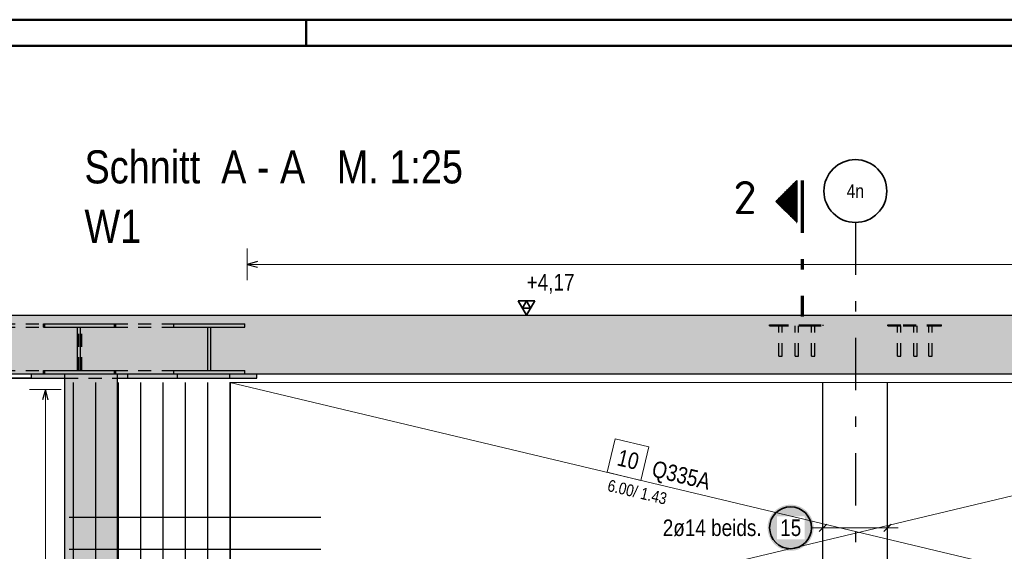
# Model space of a CAD drawing. Header units: millimetres. Extents: x -1.6 to 96.2, y -42.8 to 42.
# Tile 23 of 43: x 18.3 to 27.7, y 37 to 42. Entities that reach past the tile are written whole.
import ezdxf
from ezdxf.enums import TextEntityAlignment as Align

# ---------------------------------------------------------------- set-up
doc = ezdxf.new("R2010")
doc.units = ezdxf.units.MM
doc.linetypes.add('DASHDOTX2', pattern=[2, 1, -0.5, 0, -0.5])
doc.linetypes.add('HIDDEN', pattern=[0.375, 0.25, -0.125])
for name, color, linetype, lineweight in [('Achsen', 7, 'Continuous', 20), ('Bewehrung', 7, 'Continuous', 20), ('Schraffuren', 7, 'Continuous', 20)]:
    doc.layers.add(name, color=color, linetype=linetype, lineweight=lineweight)
doc.styles.add('Arial Narrow', font='ARIALN.TTF')
doc.styles.add('isocp', font='isocp', dxfattribs={"width": 1.1})

msp = doc.modelspace()

# ---------------------------------------------------------------- hatches: boundary and pattern name
at = {"lineweight": 50}
h = msp.add_hatch(dxfattribs=at)
h.set_pattern_fill('Mau', color=4, scale=0.01, style=0, pattern_type=2)
h.set_pattern_definition([(0, (0, 0), (0, 0.02), [])])
h.paths.add_polyline_path([(25.682919, 40.517179), (25.482919, 40.317179), (25.682919, 40.117179)])
at = {"layer": 'Bewehrung', "lineweight": 25, "true_color": 0xffffff}
msp.add_hatch(color=7, dxfattribs=at).paths.add_polyline_path([(25.843365, 37.203522), (25.843231, 37.2112), (25.842829, 37.218868), (25.84216, 37.226518), (25.841224, 37.23414), (25.840023, 37.241725), (25.838558, 37.249263), (25.83683, 37.256745), (25.834843, 37.264162), (25.832598, 37.271506), (25.830098, 37.278766), (25.827346, 37.285935), (25.824345, 37.293004), (25.8211, 37.299964), (25.817614, 37.306806), (25.813891, 37.313522), (25.809936, 37.320104), (25.805754, 37.326544), (25.801349, 37.332835), (25.796728, 37.338968), (25.791895, 37.344935), (25.786857, 37.350731), (25.78162, 37.356347), (25.77619, 37.361777), (25.770574, 37.367014), (25.764779, 37.372052), (25.758811, 37.376884), (25.752678, 37.381506), (25.746388, 37.38591), (25.739948, 37.390093), (25.733365, 37.394048), (25.726649, 37.39777), (25.719807, 37.401257), (25.712847, 37.404502), (25.705779, 37.407502), (25.69861, 37.410254), (25.691349, 37.412754), (25.684006, 37.415), (25.676588, 37.416987), (25.669106, 37.418714), (25.661568, 37.42018), (25.653983, 37.421381), (25.646362, 37.422317), (25.638712, 37.422986), (25.631043, 37.423388), (25.623365, 37.423522), (25.615688, 37.423388), (25.608019, 37.422986), (25.600369, 37.422317), (25.592747, 37.421381), (25.585163, 37.42018), (25.577625, 37.418714), (25.570143, 37.416987), (25.562725, 37.415), (25.555382, 37.412754), (25.548121, 37.410254), (25.540952, 37.407502), (25.533883, 37.404502), (25.526924, 37.401257), (25.520082, 37.39777), (25.513365, 37.394048), (25.506783, 37.390093), (25.500343, 37.38591), (25.494053, 37.381506), (25.48792, 37.376884), (25.481952, 37.372052), (25.476157, 37.367014), (25.470541, 37.361777), (25.465111, 37.356347), (25.459874, 37.350731), (25.454836, 37.344935), (25.450003, 37.338968), (25.445382, 37.332835), (25.440977, 37.326544), (25.436795, 37.320104), (25.43284, 37.313522), (25.429117, 37.306806), (25.425631, 37.299964), (25.422385, 37.293004), (25.419385, 37.285935), (25.416633, 37.278766), (25.414133, 37.271506), (25.411888, 37.264162), (25.4099, 37.256745), (25.408173, 37.249263), (25.406708, 37.241725), (25.405506, 37.23414), (25.404571, 37.226518), (25.403901, 37.218868), (25.403499, 37.2112), (25.403365, 37.203522), (25.403499, 37.195844), (25.403901, 37.188176), (25.404571, 37.180526), (25.405506, 37.172904), (25.406708, 37.165319), (25.408173, 37.157781), (25.4099, 37.150299), (25.411888, 37.142882), (25.414133, 37.135538), (25.416633, 37.128278), (25.419385, 37.121109), (25.422385, 37.11404), (25.425631, 37.10708), (25.429117, 37.100238), (25.43284, 37.093522), (25.436795, 37.08694), (25.440977, 37.0805), (25.445382, 37.074209), (25.450003, 37.068076), (25.454836, 37.062109), (25.459874, 37.056313), (25.465111, 37.050697), (25.470541, 37.045267), (25.476157, 37.04003), (25.481952, 37.034992), (25.48792, 37.03016), (25.494053, 37.025538), (25.500343, 37.021134), (25.506783, 37.016951), (25.513365, 37.012996), (25.520082, 37.009274), (25.526924, 37.005787), (25.533883, 37.002542), (25.540952, 36.999542), (25.548121, 36.99679), (25.555382, 36.99429), (25.562725, 36.992044), (25.570143, 36.990057), (25.577625, 36.98833), (25.585163, 36.986864), (25.592747, 36.985663), (25.600369, 36.984727), (25.608019, 36.984058), (25.615688, 36.983656), (25.623365, 36.983522), (25.631043, 36.983656), (25.638712, 36.984058), (25.646362, 36.984727), (25.653983, 36.985663), (25.661568, 36.986864), (25.669106, 36.98833), (25.676588, 36.990057), (25.684006, 36.992044), (25.691349, 36.99429), (25.69861, 36.99679), (25.705779, 36.999542), (25.712847, 37.002542), (25.719807, 37.005787), (25.726649, 37.009274), (25.733365, 37.012996), (25.739948, 37.016951), (25.746388, 37.021134), (25.752678, 37.025538), (25.758811, 37.03016), (25.764779, 37.034992), (25.770574, 37.04003), (25.77619, 37.045267), (25.78162, 37.050697), (25.786857, 37.056313), (25.791895, 37.062109), (25.796728, 37.068076), (25.801349, 37.074209), (25.805754, 37.0805), (25.809936, 37.08694), (25.813891, 37.093522), (25.817614, 37.100238), (25.8211, 37.10708), (25.824345, 37.11404), (25.827346, 37.121109), (25.830098, 37.128278), (25.832598, 37.135538), (25.834843, 37.142882), (25.83683, 37.150299), (25.838558, 37.157781), (25.840023, 37.165319), (25.841224, 37.172904), (25.84216, 37.180526), (25.842829, 37.188176)])
at = {"layer": 'Schraffuren', "lineweight": 50, "true_color": 0xd7ffd7}
for points in [[(17.425813, 38.670256), (53.59051, 38.670244), (53.59051, 39.078256), (51.09051, 39.078256), (51.09051, 39.130256), (53.59051, 39.130256), (53.59051, 39.230256), (17.425813, 39.230256)], [(18.70051, 29.870244), (19.20051, 29.870244), (19.20051, 38.670256), (18.70051, 38.670256)]]:
    msp.add_hatch(color=254, dxfattribs=at).paths.add_polyline_path(points)
at = {"layer": 'Schraffuren', "lineweight": 50, "true_color": 0x4682b4}
for points in [[(18.495081, 38.670256), (19.173903, 38.670256), (19.173903, 38.704256), (18.848634, 38.704256), (18.848634, 39.116256), (19.173903, 39.116256), (19.173903, 39.150256), (18.495081, 39.150256), (18.495081, 39.116256), (18.82035, 39.116256), (18.82035, 38.704256), (18.495081, 38.704256)], [(19.738921, 38.670256), (20.417666, 38.670256), (20.417666, 38.704256), (20.092434, 38.704256), (20.092434, 39.116256), (20.417666, 39.116256), (20.417666, 39.150256), (19.738921, 39.150256), (19.738921, 39.116256), (20.064153, 39.116256), (20.064153, 38.704256), (19.738921, 38.704256)]]:
    msp.add_hatch(color=145, dxfattribs=at).paths.add_polyline_path(points)
at = {"layer": 'Schraffuren', "lineweight": 50, "true_color": 0xe0ddbe}
for points in [[(18.381944, 38.630256), (18.70051, 38.630256), (18.70051, 38.670256), (18.381944, 38.670244)], [(19.20051, 38.630256), (20.530348, 38.630256), (20.530348, 38.670244), (19.20051, 38.670256)]]:
    msp.add_hatch(color=254, dxfattribs=at).paths.add_polyline_path(points)

# ---------------------------------------------------------------- linework, layer by layer
at = {"color": 4, "linetype": 'Continuous', "lineweight": 50}
for p, q in [((87.5, 42.05), (0, 42.05)), ((87.25, 41.8), (1, 41.8))]:
    msp.add_line(p, q, dxfattribs=at)
at = {"color": 4, "linetype": 'Continuous', "lineweight": 50, "ltscale": 0.5}
msp.add_line((21, 42.05), (21, 41.8), dxfattribs=at)
at = {"color": 2, "linetype": 'Continuous', "lineweight": 35}
for p, q in [((25.482919, 40.317179), (25.682919, 40.517179)), ((25.682919, 40.117179), (25.682919, 40.517179)), ((25.682919, 40.117179), (25.482919, 40.317179))]:
    msp.add_line(p, q, dxfattribs=at)
at = {"color": 1, "linetype": 'DASHDOTX2', "lineweight": 70, "ltscale": 0.5}
msp.add_line((25.732919, 40.517179), (25.732919, 39.217179), dxfattribs=at)
at = {"color": 3, "linetype": 'Continuous', "lineweight": 25}
for p, q in [((17.425813, 39.230256), (53.59051, 39.230256)), ((18.495081, 39.150256), (19.173903, 39.150256)), ((18.495081, 39.116256), (18.495081, 39.150256)), ((18.495081, 39.116256), (18.82035, 39.116256)), ((18.82035, 38.704256), (18.82035, 39.116256)), ((18.848634, 39.116256), (19.173903, 39.116256)), ((18.848634, 38.704256), (18.848634, 39.116256)), ((19.173903, 39.116256), (19.173903, 39.150256)), ((19.738921, 39.150256), (20.417666, 39.150256)), ((19.738921, 39.116256), (19.738921, 39.150256)), ((19.738921, 39.116256), (20.064153, 39.116256)), ((20.064153, 38.704256), (20.064153, 39.116256)), ((20.092434, 39.116256), (20.417666, 39.116256)), ((20.092434, 38.704256), (20.092434, 39.116256)), ((20.417666, 39.116256), (20.417666, 39.150256)), ((18.495081, 38.704256), (18.82035, 38.704256)), ((18.495081, 38.670256), (18.495081, 38.704256)), ((18.848634, 38.704256), (19.173903, 38.704256)), ((19.173903, 38.670256), (19.173903, 38.704256)), ((19.738921, 38.704256), (20.064153, 38.704256)), ((19.738921, 38.670256), (19.738921, 38.704256)), ((20.092434, 38.704256), (20.417666, 38.704256)), ((20.417666, 38.670256), (20.417666, 38.704256)), ((17.425813, 38.670256), (18.495081, 38.670256)), ((18.381944, 38.630256), (18.381944, 38.670256)), ((18.381944, 38.630256), (18.70051, 38.630256)), ((18.495081, 38.670256), (19.173903, 38.670256)), ((18.70051, 29.870244), (18.70051, 38.670256)), ((19.20051, 38.670256), (19.738921, 38.670256)), ((19.20051, 29.870244), (19.20051, 38.670256)), ((19.20051, 38.630256), (20.530348, 38.630256)), ((19.738921, 38.670256), (20.417666, 38.670256)), ((20.417666, 38.670256), (50.99051, 38.670256)), ((20.530348, 38.630256), (20.530348, 38.670256))]:
    msp.add_line(p, q, dxfattribs=at)
at = {"color": 3, "linetype": 'HIDDEN', "lineweight": 25, "ltscale": 0.5}
for p, q in [((17.425813, 39.150256), (18.495081, 39.150256)), ((17.425813, 39.116256), (18.495081, 39.116256)), ((18.507872, 39.116256), (18.507872, 39.150256)), ((18.82035, 39.116256), (18.848634, 39.116256)), ((18.833103, 38.704256), (18.833103, 39.116256)), ((18.861384, 38.704256), (18.861384, 39.116256)), ((19.173903, 39.150256), (19.738921, 39.150256)), ((19.173903, 39.116256), (19.738921, 39.116256)), ((19.186616, 39.116256), (19.186616, 39.150256)), ((20.064153, 39.116256), (20.092434, 39.116256)), ((25.421151, 39.140242), (25.477719, 39.140242)), ((25.421151, 39.130242), (25.421151, 39.140242)), ((25.421151, 39.130256), (25.477719, 39.130256)), ((25.477719, 39.140242), (25.788846, 39.140242)), ((25.477719, 39.130242), (25.477719, 39.140242)), ((25.477719, 39.130256), (25.788846, 39.130256)), ((25.511217, 38.840242), (25.511217, 39.130242)), ((25.543217, 38.840242), (25.543217, 39.130242)), ((25.66678, 38.840242), (25.66678, 39.130242)), ((25.69878, 38.840242), (25.69878, 39.130242)), ((25.788846, 39.140242), (25.933064, 39.140242)), ((25.788846, 39.130256), (25.933064, 39.130256)), ((25.819927, 39.130242), (25.819927, 39.140242)), ((25.822344, 38.840242), (25.822344, 39.130242)), ((25.854344, 38.840242), (25.854344, 39.130242)), ((25.933064, 39.130242), (25.933064, 39.140242)), ((26.549725, 39.140242), (26.696771, 39.140242)), ((26.549725, 39.130242), (26.549725, 39.140242)), ((26.549725, 39.130256), (26.696771, 39.130256)), ((26.642588, 38.840242), (26.642588, 39.130242)), ((26.662862, 39.130242), (26.662862, 39.140242)), ((26.674588, 38.840242), (26.674588, 39.130242)), ((26.696771, 39.140242), (27.007898, 39.140242)), ((26.696771, 39.130256), (27.007898, 39.130256)), ((26.798151, 38.840242), (26.798151, 39.130242)), ((26.830151, 38.840242), (26.830151, 39.130242)), ((26.942401, 38.840242), (26.942401, 39.130242)), ((26.974401, 38.840242), (26.974401, 39.130242)), ((27.007898, 39.140242), (27.064467, 39.140242)), ((27.007898, 39.130242), (27.007898, 39.140242)), ((27.007898, 39.130256), (27.064467, 39.130256)), ((27.064467, 39.130242), (27.064467, 39.140242)), ((25.511217, 38.840242), (25.512435, 38.840242)), ((25.512435, 38.840242), (25.515903, 38.840242)), ((25.515903, 38.840242), (25.521094, 38.840242)), ((25.521094, 38.840242), (25.527217, 38.840242)), ((25.527217, 38.840242), (25.53334, 38.840242)), ((25.53334, 38.840242), (25.538531, 38.840242)), ((25.538531, 38.840242), (25.541999, 38.840242)), ((25.541999, 38.840242), (25.543217, 38.840242)), ((25.66678, 38.840242), (25.667998, 38.840242)), ((25.667998, 38.840242), (25.671467, 38.840242)), ((25.671467, 38.840242), (25.676657, 38.840242)), ((25.676657, 38.840242), (25.68278, 38.840242)), ((25.68278, 38.840242), (25.688903, 38.840242)), ((25.688903, 38.840242), (25.694094, 38.840242)), ((25.694094, 38.840242), (25.697562, 38.840242)), ((25.697562, 38.840242), (25.69878, 38.840242)), ((25.822344, 38.840242), (25.823562, 38.840242)), ((25.823562, 38.840242), (25.82703, 38.840242)), ((25.82703, 38.840242), (25.832221, 38.840242)), ((25.832221, 38.840242), (25.838344, 38.840242)), ((25.838344, 38.840242), (25.844467, 38.840242)), ((25.844467, 38.840242), (25.849658, 38.840242)), ((25.849658, 38.840242), (25.853126, 38.840242)), ((25.853126, 38.840242), (25.854344, 38.840242)), ((26.642588, 38.840242), (26.643806, 38.840242)), ((26.643806, 38.840242), (26.647274, 38.840242)), ((26.647274, 38.840242), (26.652465, 38.840242)), ((26.652465, 38.840242), (26.658588, 38.840242)), ((26.658588, 38.840242), (26.664711, 38.840242)), ((26.664711, 38.840242), (26.669901, 38.840242)), ((26.669901, 38.840242), (26.67337, 38.840242)), ((26.67337, 38.840242), (26.674588, 38.840242)), ((26.798151, 38.840242), (26.799369, 38.840242)), ((26.799369, 38.840242), (26.802837, 38.840242)), ((26.802837, 38.840242), (26.808028, 38.840242)), ((26.808028, 38.840242), (26.814151, 38.840242)), ((26.814151, 38.840242), (26.820274, 38.840242)), ((26.820274, 38.840242), (26.825465, 38.840242)), ((26.825465, 38.840242), (26.828933, 38.840242)), ((26.828933, 38.840242), (26.830151, 38.840242)), ((26.942401, 38.840242), (26.943619, 38.840242)), ((26.943619, 38.840242), (26.947087, 38.840242)), ((26.947087, 38.840242), (26.952278, 38.840242)), ((26.952278, 38.840242), (26.958401, 38.840242)), ((26.958401, 38.840242), (26.964524, 38.840242)), ((26.964524, 38.840242), (26.969715, 38.840242)), ((26.969715, 38.840242), (26.973183, 38.840242)), ((26.973183, 38.840242), (26.974401, 38.840242)), ((17.425813, 38.704256), (18.495081, 38.704256)), ((18.507872, 38.670256), (18.507872, 38.704256)), ((18.82035, 38.704256), (18.848634, 38.704256)), ((19.173903, 38.704256), (19.738921, 38.704256)), ((19.186616, 38.670256), (19.186616, 38.704256)), ((20.064153, 38.704256), (20.092434, 38.704256)), ((18.70051, 38.630256), (19.20051, 38.630256)), ((19.173903, 38.670256), (19.20051, 38.670256)), ((19.299015, 38.630256), (19.299015, 38.670256)), ((19.774116, 38.630256), (19.774116, 38.670256)), ((20.274116, 38.630256), (20.274116, 38.670256))]:
    msp.add_line(p, q, dxfattribs=at)
at = {"color": 9, "linetype": 'Continuous', "lineweight": 0}
for centre in [(18.381944, 38.670244), (20.530348, 38.670244)]:
    msp.add_circle(centre, 0.00222, dxfattribs=at)
at = {"layer": 'Achsen', "color": 3, "linetype": 'DASHDOTX2', "lineweight": 25, "ltscale": 0.5}
msp.add_line((26.241328, 40.115513), (26.241328, 29.059057), dxfattribs=at)
at = {"layer": 'Achsen', "color": 2, "linetype": 'Continuous', "lineweight": 35}
msp.add_line((17.425813, 38.630256), (18.381944, 38.630256), dxfattribs=at)
msp.add_circle((26.241328, 40.415513), 0.3, dxfattribs=at)
at = {"layer": 'Bewehrung', "color": 5, "linetype": 'Continuous', "lineweight": 18, "ltscale": 0.5}
for p, q in [((20.438348, 39.866267), (20.438348, 39.566267)), ((20.438348, 39.716267), (50.882489, 39.716267)), ((25.93251, 37.353522), (25.93251, 37.053522)), ((26.548509, 37.353522), (26.548509, 37.053522)), ((25.823365, 37.203522), (25.83251, 37.203522)), ((25.83251, 37.203522), (26.648509, 37.203522))]:
    msp.add_line(p, q, dxfattribs=at)
at = {"layer": 'Bewehrung', "color": 3, "linetype": 'Continuous', "lineweight": 25, "ltscale": 0.5}
for p, q in [((20.538348, 39.743061), (20.438348, 39.716267)), ((20.438348, 39.716267), (20.538348, 39.689472)), ((18.78251, 29.890256), (18.78251, 38.590256)), ((18.99618, 29.890256), (18.99618, 38.590256)), ((19.209849, 29.890256), (19.209849, 38.590256)), ((19.423519, 29.890256), (19.423519, 38.590256)), ((19.637189, 29.890256), (19.637189, 38.590256)), ((19.850859, 29.890256), (19.850859, 38.590256)), ((20.064529, 29.890256), (20.064529, 38.590256)), ((20.278199, 29.890256), (20.278199, 38.590256)), ((25.93251, 29.890244), (25.93251, 38.590244)), ((26.548509, 29.890244), (26.548509, 38.590244)), ((21.14051, 37.301678), (18.74051, 37.301678)), ((25.967865, 37.238877), (25.897154, 37.168167)), ((26.583865, 37.238877), (26.513154, 37.168167)), ((21.14051, 36.996535), (18.74051, 36.996535))]:
    msp.add_line(p, q, dxfattribs=at)
at = {"layer": 'Bewehrung', "color": 7, "linetype": 'Continuous', "lineweight": 18, "ltscale": 0.5}
for p, q in [((32.274116, 38.590254), (20.274116, 38.590254)), ((20.274116, 38.590254), (20.274116, 35.730244)), ((32.274116, 38.590254), (20.274116, 35.730244))]:
    msp.add_line(p, q, dxfattribs=at)
at = {"layer": 'Bewehrung', "color": 9, "linetype": 'Continuous', "lineweight": 0, "ltscale": 0.5}
for p, q in [((32.274117, 38.590258), (20.274117, 38.590258)), ((20.274117, 38.590258), (20.274117, 35.730247)), ((23.950625, 38.053263), (23.874117, 37.732254)), ((24.271634, 37.976756), (23.950625, 38.053263)), ((24.195126, 37.655747), (24.271634, 37.976756)), ((23.874117, 37.732254), (24.195126, 37.655747))]:
    msp.add_line(p, q, dxfattribs=at)
at = {"layer": 'Bewehrung', "color": 2, "linetype": 'Continuous', "lineweight": 35, "ltscale": 0.5}
msp.add_circle((25.623365, 37.203522), 0.2, dxfattribs=at)
at = {"layer": 'Schraffuren', "color": 2, "linetype": 'Continuous', "lineweight": 35, "ltscale": 0.5}
for p, q in [((23.182451, 39.366651), (23.024951, 39.366651)), ((23.024951, 39.366651), (23.103701, 39.230256)), ((23.103701, 39.366651), (23.064326, 39.298454)), ((23.103701, 39.230256), (23.182451, 39.366651)), ((23.143076, 39.298454), (23.103701, 39.366651)), ((23.064326, 39.298454), (23.143076, 39.298454))]:
    msp.add_line(p, q, dxfattribs=at)
at = {"layer": 'Schraffuren', "color": 3, "linetype": 'Continuous', "lineweight": 25, "ltscale": 0.5}
for p, q in [((23.024951, 39.230256), (23.554151, 39.230256)), ((18.513062, 38.522256), (18.486267, 38.422256)), ((18.539857, 38.422256), (18.513062, 38.522256))]:
    msp.add_line(p, q, dxfattribs=at)
at = {"layer": 'Schraffuren', "color": 5, "linetype": 'Continuous', "lineweight": 18, "ltscale": 0.5}
for p, q in [((18.663062, 38.522256), (18.363062, 38.522256)), ((18.513062, 38.522256), (18.513062, 29.97825))]:
    msp.add_line(p, q, dxfattribs=at)

# ---------------------------------------------------------------- texts
at = {"color": 1, "lineweight": 70, "style": 'Arial Narrow'}
msp.add_text('Schnitt  A - A   M. 1:25', height=0.315, dxfattribs=at).set_placement((18.886745, 40.488394))
at = {"color": 2, "lineweight": 35, "style": 'isocp', "width": 1.15}
msp.add_text('2', height=0.315, dxfattribs=at).set_placement((25.188231, 40.196744), align=Align.CENTER)
at = {"layer": 'Achsen', "color": 3, "lineweight": 25, "style": 'Arial Narrow'}
msp.add_text('4n', height=0.13, dxfattribs=at).set_placement((26.241328, 40.415513), align=Align.MIDDLE_CENTER)
at = {"layer": 'Bewehrung', "color": 9, "lineweight": 0, "attachment_point": 1, "rotation": 346.5945463, "line_spacing_factor": 0.9, "style": 'Arial Narrow'}
for s, insert, char_height in [('10', (23.994611, 37.954114), 0.1575), ('Q335A', (24.325804, 37.848194), 0.1575), (' 6.00/ 1.43', (23.860207, 37.673889), 0.1125)]:
    msp.add_mtext(s, dxfattribs=dict(at, insert=insert, char_height=char_height))
at = {"layer": 'Schraffuren', "color": 1, "lineweight": 70, "style": 'Arial Narrow'}
msp.add_text('W1', height=0.315, dxfattribs=at).set_placement((18.886745, 39.921394))
at = {"layer": 'Schraffuren', "color": 2, "lineweight": 35, "insert": (23.054876, 39.624006), "char_height": 0.1575, "attachment_point": 1, "line_spacing_factor": 0.9, "style": 'Arial Narrow'}
msp.add_mtext(' +4,17', dxfattribs=at)

# ---------------------------------------------------------------- next in the draw order: texts
at = {"layer": 'Bewehrung', "color": 2, "lineweight": 35, "insert": (25.52414, 37.282272), "char_height": 0.1575, "attachment_point": 1, "line_spacing_factor": 0.9, "style": 'Arial Narrow', "bg_fill": 3, "box_fill_scale": 1.2, "bg_fill_color": 256, "bg_fill_true_color": 13158600, "bg_fill_transparency": 0}
msp.add_mtext('15', dxfattribs=at)

# ---------------------------------------------------------------- next in the draw order: texts
at = {"layer": 'Bewehrung', "color": 2, "lineweight": 35, "insert": (24.403715, 37.282272), "char_height": 0.1575, "attachment_point": 1, "line_spacing_factor": 0.9, "style": 'Arial Narrow', "bg_fill": 3, "box_fill_scale": 1.2, "bg_fill_color": 256, "bg_fill_true_color": 13158600, "bg_fill_transparency": 0}
msp.add_mtext('2ø14 beids.', dxfattribs=at)

# ---------------------------------------------------------------- next in the draw order: linework, layer by layer
at = {"layer": 'Bewehrung', "color": 9, "linetype": 'Continuous', "lineweight": 0, "ltscale": 0.5}
msp.add_line((32.274117, 35.730247), (20.274117, 38.590258), dxfattribs=at)

doc.saveas('drawing.dxf')
